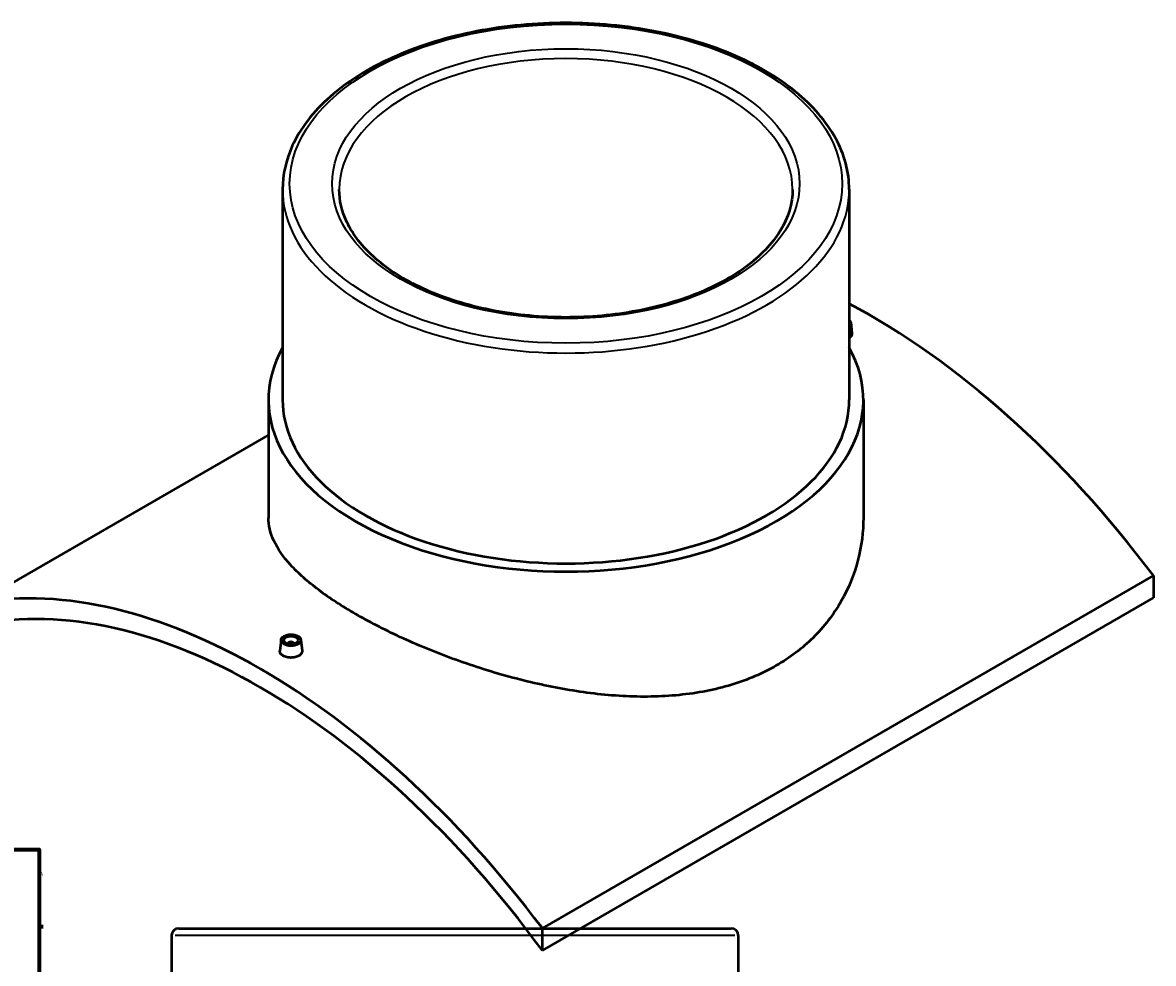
# Model space of a CAD drawing. Header units: millimetres. Extents: x -379 to 1607, y -763 to 1158.
# Tile 6 of 6: x 809 to 1607, y 494 to 1158. Entities that reach past the tile are written whole.
import ezdxf

# ---------------------------------------------------------------- set-up
doc = ezdxf.new("R2010")
doc.units = ezdxf.units.MM
for name, color, linetype, lineweight in [('Border (ANSI)', 7, 'Continuous', 70), ('Visible (ANSI)', 7, 'Continuous', 50), ('Visible Narrow (ANSI)', 7, 'Continuous', 35)]:
    doc.layers.add(name, color=color, linetype=linetype, lineweight=lineweight)
doc.styles.add('Note Text (ANSI)', font='tahoma.ttf')

# ---------------------------------------------------------------- blocks, each defined once
blk = doc.blocks.new('Borders Default Border')
at = {"layer": 'Border (ANSI)'}
blk.add_line((821, 519.75), (823.8, 519.75), dxfattribs=at)
at = {"layer": 'Border (ANSI)', "flags": 128}
blk.add_lwpolyline([(20, 20), (20, 574), (821, 574), (821, 20), (20, 20)], dxfattribs=at)
at = {"layer": 'Border (ANSI)', "color": 5, "true_color": 0x0000ff, "insert": (821.58, 555.68), "char_height": 2.4, "attachment_point": 7, "style": 'Note Text (ANSI)'}
blk.add_mtext('A', dxfattribs=at)

msp = doc.modelspace()

# ---------------------------------------------------------------- linework, layer by layer
at = {"layer": 'Visible (ANSI)'}
for p, q in [((992.75, 1040.01), (992.75, 891.49)), ((1392.75, 1040.01), (1392.75, 891.49)), ((1393.84, 946.24), (1394.68, 938.41)), ((982.75, 891.49), (982.75, 808.27)), ((1402.75, 891.49), (1402.75, 808.27)), ((778.03, 748.28), (982.75, 866.47)), ((1607.47, 767.46), (1176.13, 518.43)), ((1607.47, 767.46), (1607.47, 751.77)), ((1176.13, 502.74), (1607.47, 751.77)), ((991.66, 722.11), (990.82, 714.28)), ((996.65, 719.41), (996.65, 719.22)), ((1000.65, 719.41), (1000.65, 719.22)), ((1005.63, 722.11), (1006.48, 714.28)), ((914.46, 513.4), (914.46, 331.5)), ((919.46, 518.4), (1309.46, 518.4)), ((1176.13, 502.74), (1176.13, 518.43)), ((1314.46, 513.4), (1314.46, 331.5))]:
    msp.add_line(p, q, dxfattribs=at)
for centre, start, end in [((919.46, 513.4), 90, 180), ((1309.46, 513.4), 0, 90)]:
    msp.add_arc(centre, 5, start, end, dxfattribs=at)
for centre, major_axis, start_param, end_param in [((1408.42, 529.29), (258, -446.87), 1.779158, 2.399148), ((1386.85, 945.99), (7, 0), 5.714744, 6.851626), ((1192.75, 891.49), (210, 0), 2.831748, 6.59303), ((1192.75, 891.49), (-200, 0), 0, 3.141593), ((977.08, 280.26), (-258, 446.87), 4.920751, 6.074824), ((977.08, 280.26), (-250, 433.01), 4.899776, 6.095798), ((998.65, 719.41), (-2, 0), 2.963882, 6.460896)]:
    msp.add_ellipse(centre, major_axis=major_axis, ratio=0.57735, start_param=start_param, end_param=end_param, dxfattribs=at)
for major_axis in [(-7, 0), (5, 0)]:
    msp.add_ellipse((998.65, 721.86), major_axis=major_axis, ratio=0.57735, dxfattribs=at)
for points, knots in [([(1392.75, 1040.01), (1392.75, 1052.34), (1389.45, 1064.64), (1376.63, 1088.15), (1366.94, 1099.33), (1341.99, 1119.52), (1326.58, 1128.46), (1291.77, 1143.05), (1272.36, 1148.67), (1231.54, 1156.05), (1210.15, 1157.82), (1167.51, 1157.33), (1146.27, 1155.08), (1106.02, 1146.78), (1087.03, 1140.73), (1053.18, 1125.36), (1038.33, 1116.03), (1014.4, 1094.95), (1005.29, 1083.19), (995.09, 1060.79), (992.75, 1050.41), (992.75, 1040.01)], [0.785398, 0.785398, 0.785398, 0.785398, 1.09035, 1.09035, 1.405137, 1.405137, 1.728527, 1.728527, 2.052654, 2.052654, 2.376067, 2.376067, 2.699203, 2.699203, 3.022691, 3.022691, 3.346884, 3.346884, 3.669794, 3.669794, 3.926991, 3.926991, 3.926991, 3.926991]), ([(1352.75, 1040.01), (1352.75, 1030.15), (1349.83, 1020.25), (1338.39, 1001.68), (1330.15, 993), (1309.3, 977.66), (1296.82, 970.96), (1268.74, 960.1), (1253.15, 955.94), (1220.38, 950.59), (1203.21, 949.42), (1169.07, 950.23), (1152.12, 952.2), (1120.2, 959.08), (1105.23, 963.97), (1078.85, 976.1), (1067.43, 983.34), (1049.18, 999.31), (1042.37, 1008.04), (1034.53, 1024.56), (1032.75, 1032.29), (1032.75, 1040.01)], [5.497787, 5.497787, 5.497787, 5.497787, 5.839454, 5.839454, 6.163246, 6.163246, 6.478304, 6.478304, 6.793368, 6.793368, 7.109317, 7.109317, 7.425546, 7.425546, 7.741307, 7.741307, 8.056144, 8.056144, 8.372034, 8.372034, 8.63938, 8.63938, 8.63938, 8.63938]), ([(1394.68, 938.41), (1394.69, 938.32), (1394.69, 938.22), (1394.69, 937.55), (1394.5, 936.94), (1393.77, 935.91), (1393.3, 935.48), (1392.75, 935.12)], [6.4510699, 6.4510699, 6.4510699, 6.4510699, 6.4992268, 6.4992268, 6.7946706, 6.7946706, 7.0391753, 7.0391753, 7.0391753, 7.0391753]), ([(1341.24, 703.89), (1336.52, 701.16), (1331.5, 698.64), (1320.93, 694.09), (1315.38, 692.07), (1303.83, 688.56), (1297.83, 687.08), (1285.49, 684.68), (1279.15, 683.76), (1259.75, 681.82), (1246.31, 681.63), (1219.35, 683.1), (1205.82, 684.76), (1179.69, 689.29), (1166.17, 692.33), (1139.2, 699.7), (1125.75, 704.03), (1106.34, 711.15), (1100, 713.63), (1087.65, 718.74), (1081.65, 721.37), (1070.11, 726.71), (1064.56, 729.43), (1053.99, 734.89), (1048.98, 737.63), (1039.54, 743.08), (1034.97, 745.87), (1026.27, 751.53), (1022.14, 754.41), (1014.41, 760.19), (1010.81, 763.1), (1004.21, 768.93), (1001.22, 771.84), (993.23, 780.54), (989.23, 786.29), (983.99, 797.51), (982.75, 802.99), (982.75, 808.27)], [0, 0, 0, 0, 2.004202, 2.004202, 4.008403, 4.008403, 6.012605, 6.012605, 8.016806, 8.016806, 12.02521, 12.02521, 16.033613, 16.033613, 20.037645, 20.037645, 24.041677, 24.041677, 26.043693, 26.043693, 28.045709, 28.045709, 30.047725, 30.047725, 32.04974, 32.04974, 34.051756, 34.051756, 36.053772, 36.053772, 38.055788, 38.055788, 40.057804, 40.057804, 44.061836, 44.061836, 48.065868, 48.065868, 48.065868, 48.065868]), ([(1402.75, 808.27), (1402.75, 798.45), (1401.51, 788.27), (1396.27, 768.21), (1392.26, 758.33), (1384.28, 744.46), (1381.29, 739.99), (1374.7, 731.46), (1371.1, 727.4), (1363.37, 719.78), (1359.24, 716.21), (1350.53, 709.63), (1345.97, 706.61), (1341.24, 703.89)], [112.165349, 112.165349, 112.165349, 112.165349, 116.173752, 116.173752, 120.182155, 120.182155, 122.186357, 122.186357, 124.190559, 124.190559, 126.19476, 126.19476, 128.198962, 128.198962, 128.198962, 128.198962]), ([(1004.2, 710.77), (1003.5, 710.37), (1002.62, 710.03), (1000.68, 709.57), (999.63, 709.47), (997.66, 709.48), (996.61, 709.6), (994.68, 710.07), (993.8, 710.42), (992.41, 711.23), (991.8, 711.73), (991, 712.84), (990.81, 713.44), (990.81, 714.09), (990.81, 714.18), (990.82, 714.28)], [0, 0, 0, 0, 0.295444, 0.295444, 0.590888, 0.590888, 0.886287, 0.886287, 1.181686, 1.181686, 1.477085, 1.477085, 1.772484, 1.772484, 1.820442, 1.820442, 1.820442, 1.820442]), ([(1006.47, 714.28), (1006.49, 714.19), (1006.49, 714.09), (1006.49, 713.42), (1006.29, 712.81), (1005.5, 711.69), (1004.89, 711.18), (1004.2, 710.77)], [4.0876984, 4.0876984, 4.0876984, 4.0876984, 4.1358553, 4.1358553, 4.4312991, 4.4312991, 4.7267429, 4.7267429, 4.7267429, 4.7267429])]:
    msp.add_open_spline(points, degree=3, knots=knots, dxfattribs=at)
at = {"layer": 'Visible Narrow (ANSI)'}
msp.add_line((1312, 513.4), (916.93, 513.4), dxfattribs=at)
for major_axis in [(195, 0), (165, 0)]:
    msp.add_ellipse((1192.75, 1044.09), major_axis=major_axis, ratio=0.57735, dxfattribs=at)
for major_axis, start_param, end_param in [((-160, 0), 3.141593, 6.283185), ((-200, 0), 0, 3.141593)]:
    msp.add_ellipse((1192.75, 1040.01), major_axis=major_axis, ratio=0.57735, start_param=start_param, end_param=end_param, dxfattribs=at)

# ---------------------------------------------------------------- block references
msp.add_blockref('Borders Default Border', (0, 0))

doc.saveas('drawing.dxf')
